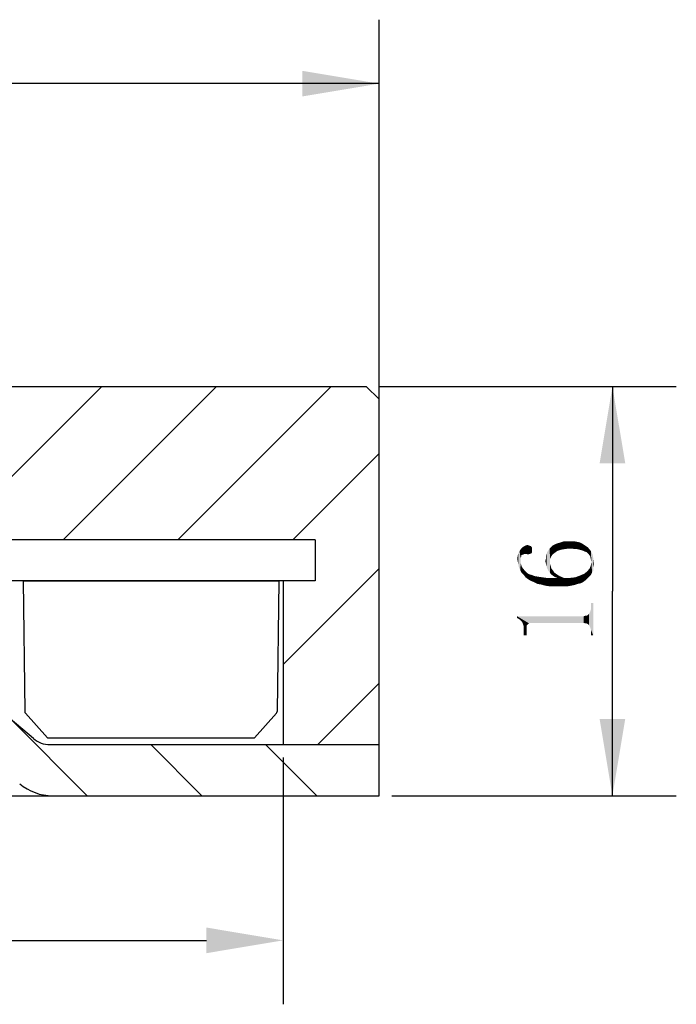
# Model space of a CAD drawing. Header units: millimetres. Extents: x 133 to 237, y 70 to 240.
# Tile 4 of 4: x 212 to 237, y 200 to 238. Entities that reach past the tile are written whole.
import ezdxf

# ---------------------------------------------------------------- set-up
doc = ezdxf.new("R2010")
doc.units = ezdxf.units.MM
doc.header["$LTSCALE"] = 23.1
doc.header["$PDMODE"] = 3
doc.header["$PDSIZE"] = 8
doc.layers.get('0').update_dxf_attribs({"linetype": 'CONTINUOUS'})
doc.layers.get('Defpoints').update_dxf_attribs({"linetype": 'CONTINUOUS'})
for name, color, linetype in [('00_COMPONENTS', 7, 'CONTINUOUS'), ('08_ALL_DRAFTS', 7, 'CONTINUOUS'), ('09_ALL_ROUNDS', 7, 'CONTINUOUS'), ('51__DRAFT_DIMS', 7, 'CONTINUOUS')]:
    doc.layers.add(name, color=color, linetype=linetype)
doc.styles.get("Standard").update_dxf_attribs({"font": 'simfang.ttf'})
doc.dimstyles.new('DIMSTYLE_1', dxfattribs={"dimtxt": 3, "dimasz": 3, "dimexe": 2.5, "dimexo": 0.5, "dimgap": 0.75, "dimtad": 1, "dimdsep": 46, "dimtxsty": 'STANDARD', "dimblk": '_FILLED', "dimblk1": '_FILLED', "dimblk2": '_FILLED', "dimcen": 0.09, "dimclrt": 3, "dimazin": 2, "dimtp": 0.3, "dimtm": 0.3, "dimtfac": 1, "dimtofl": 0, "dimtmove": 0, "dimatfit": 3, "dimldrblk": '_FILLED', "dimfxl": 1, "dimtolj": 1, "dimarcsym": 0})
doc.dimstyles.new('DIMSTYLE_2', dxfattribs={"dimtxt": 3, "dimasz": 3, "dimexe": 2.5, "dimexo": 0.5, "dimgap": 0.75, "dimtad": 1, "dimdsep": 46, "dimtxsty": 'STANDARD', "dimblk": '_FILLED', "dimblk1": '_FILLED', "dimblk2": '_FILLED', "dimcen": 0.09, "dimclrt": 3, "dimazin": 2, "dimtp": 0.2, "dimtm": 0.2, "dimtfac": 1, "dimtofl": 0, "dimtmove": 0, "dimatfit": 3, "dimldrblk": '_FILLED', "dimfxl": 1, "dimtolj": 1, "dimarcsym": 0})

# ---------------------------------------------------------------- blocks, each defined once
blk = doc.blocks.new('_FILLED')
at = {"color": 0, "linetype": 'ByBlock'}
blk.add_solid([(0, 0), (-1, 0.167), (-1, -0.167)], dxfattribs=at)
blk = doc.blocks.new('*D1')
at = {"layer": '51__DRAFT_DIMS', "color": 4}
for p, q in [((160.679, 222.813), (160.679, 238.15)), ((225.679, 222.813), (225.679, 238.15)), ((160.679, 235.65), (193.179, 235.65)), ((225.679, 235.65), (193.179, 235.65))]:
    blk.add_line(p, q, dxfattribs=at)
at = {"layer": '51__DRAFT_DIMS', "color": 4, "xscale": 3, "yscale": 3, "zscale": 3, "rotation": 180}
blk.add_blockref('_FILLED', (160.679, 235.65), dxfattribs=at)
at = {"layer": '51__DRAFT_DIMS', "color": 4, "xscale": 3, "yscale": 3, "zscale": 3}
blk.add_blockref('_FILLED', (225.679, 235.65), dxfattribs=at)
blk = doc.blocks.new('*D3')
at = {"layer": '51__DRAFT_DIMS', "color": 4}
for p, q in [((225.679, 223.813), (237.311, 223.813)), ((234.811, 223.813), (234.811, 215.813)), ((234.811, 207.813), (234.811, 215.813)), ((226.179, 207.813), (237.311, 207.813))]:
    blk.add_line(p, q, dxfattribs=at)
at = {"layer": '51__DRAFT_DIMS', "color": 4, "xscale": 3, "yscale": 3, "zscale": 3}
for p, rotation in [((234.811, 223.813), 90), ((234.811, 207.813), 270)]:
    blk.add_blockref('_FILLED', p, dxfattribs=dict(at, rotation=rotation))
blk = doc.blocks.new('*D8')
at = {"layer": '51__DRAFT_DIMS', "color": 0, "lineweight": -2}
for p, q in [((164.429, 209.313), (164.429, 199.66)), ((221.929, 209.313), (221.929, 199.66)), ((167.429, 202.16), (218.929, 202.16))]:
    blk.add_line(p, q, dxfattribs=at)
at = {"layer": 'Defpoints', "color": 0}
for p in [(164.429, 209.813), (221.929, 209.813), (221.929, 202.16)]:
    blk.add_point(p, dxfattribs=at)
at = {"layer": '51__DRAFT_DIMS', "color": 0, "linetype": 'ByBlock', "lineweight": -2, "xscale": 3, "yscale": 3, "zscale": 3, "rotation": 180}
blk.add_blockref('_FILLED', (164.429, 202.16), dxfattribs=at)
at = {"layer": '51__DRAFT_DIMS', "color": 0, "linetype": 'ByBlock', "lineweight": -2, "xscale": 3, "yscale": 3, "zscale": 3}
blk.add_blockref('_FILLED', (221.929, 202.16), dxfattribs=at)
at = {"layer": '51__DRAFT_DIMS', "color": 3, "insert": (193.179, 204.436), "char_height": 3, "attachment_point": 5}
blk.add_mtext('\\A1;57.5', dxfattribs=at)

msp = doc.modelspace()

# ---------------------------------------------------------------- hatches: boundary and pattern name
h = msp.add_hatch()
h.set_pattern_fill('ANSI31', color=256)
h.paths.add_polyline_path([(164.42902, 209.81295), (164.42902, 216.21295), (163.17881, 216.21295), (163.17902, 217.81295), (176.17902, 217.81295), (176.47902, 217.81295), (176.47902, 217.01295), (176.67902, 216.81295), (178.17902, 216.81295), (178.17902, 223.31295), (177.67902, 223.81295), (161.17902, 223.81295), (160.67902, 223.31295), (160.67902, 209.81295)])
h.paths.add_polyline_path([(225.67902, 209.81295), (225.67902, 223.31295), (225.17902, 223.81295), (208.67902, 223.81295), (208.17902, 223.31295), (208.17902, 216.81295), (209.67902, 216.81295), (209.87902, 217.01295), (209.87902, 217.81295), (210.17924, 217.81295), (223.17895, 217.81295), (223.17895, 216.21295), (221.92902, 216.21295), (221.92902, 209.81295)])
h = msp.add_hatch()
h.set_pattern_fill('ANSI31', color=256, angle=90)
h.paths.add_polyline_path([(173.45108, 207.81295, 0.17632698), (174.73666, 208.28086), (177.4646, 210.56987, 0.22169466), (178.17902, 212.10196), (178.17902, 215.81295), (176.77902, 215.81295), (176.77902, 212.68011, -0.22169466), (176.42181, 211.91406), (174.19662, 210.0469, -0.17632698), (173.55383, 209.81295), (164.42902, 209.81295), (160.67902, 209.81295), (160.67902, 207.81295)])
h.paths.add_polyline_path([(212.80422, 209.81295, -0.17632698), (212.16143, 210.0469), (209.93624, 211.91406, -0.22169466), (209.57902, 212.68011), (209.57902, 215.81295), (208.17902, 215.81295), (208.17902, 212.10196, 0.22169466), (208.89345, 210.56987), (211.62139, 208.28086, 0.17632698), (212.90696, 207.81295), (225.67902, 207.81295), (225.67902, 209.81295), (221.92902, 209.81295)])

# ---------------------------------------------------------------- linework, layer by layer
for p, q in [((211.75826, 216.21295), (221.75826, 216.21295)), ((212.70826, 210.07336), (211.8503, 211.04171)), ((220.80826, 210.07336), (221.66622, 211.04171)), ((212.70826, 210.07336), (220.80826, 210.07336))]:
    msp.add_line(p, q)
at = {"color": 7}
for p, q in [((212.16143, 210.0469), (209.93624, 211.91406)), ((212.80422, 209.81295), (225.67902, 209.81295)), ((225.67902, 207.81295), (225.67902, 209.81295)), ((160.67902, 207.81295), (225.67902, 207.81295))]:
    msp.add_line(p, q, dxfattribs=at)
for centre, radius in [((212.80422, 210.81295), 1), ((212.90696, 209.81295), 2)]:
    msp.add_arc(centre, radius, 230, 270, dxfattribs=at)
at = {"layer": '00_COMPONENTS', "color": 7}
for p, q in [((161.17902, 223.81295), (225.17902, 223.81295)), ((225.17902, 223.81295), (225.67902, 223.31295)), ((225.67902, 207.81295), (225.67902, 223.31295)), ((223.17902, 217.81295), (209.87902, 217.81295)), ((223.17895, 217.75803), (223.17895, 216.21295)), ((223.17902, 217.81295), (223.17902, 216.21295)), ((223.17895, 216.21295), (163.17881, 216.21295)), ((221.92902, 216.21295), (221.92902, 209.81295)), ((160.67902, 207.81295), (225.67902, 207.81295))]:
    msp.add_line(p, q, dxfattribs=at)
at = {"layer": '08_ALL_DRAFTS', "color": 7}
for p, q in [((211.75826, 216.21295), (211.82059, 211.11163)), ((221.75826, 216.21295), (221.69593, 211.11163))]:
    msp.add_line(p, q, dxfattribs=at)
at = {"layer": '09_ALL_ROUNDS', "color": 7}
for centre, start, end in [((211.92058, 211.11285), 180.7, 225.35), ((221.59594, 211.11285), 314.65, 359.3)]:
    msp.add_arc(centre, 0.1, start, end, dxfattribs=at)
at = {"layer": '51__DRAFT_DIMS', "color": 3}
for points in [[(231.2482, 217.2192), (231.22476, 217.45357), (231.29508, 217.52388)], [(231.29508, 217.52388), (231.31851, 217.24263), (231.2482, 217.2192)], [(231.36539, 217.26607), (231.29508, 217.52388), (231.36539, 217.57076)], [(231.36539, 217.26607), (231.31851, 217.24263), (231.29508, 217.52388)], [(231.36539, 217.57076), (231.41226, 217.5942), (231.4357, 217.26607)], [(231.36539, 217.57076), (231.4357, 217.26607), (231.36539, 217.26607)], [(231.4357, 217.26607), (231.41226, 217.5942), (231.48258, 217.61763)], [(231.48258, 217.61763), (231.50601, 217.24263), (231.4357, 217.26607)], [(231.50601, 217.24263), (231.48258, 217.61763), (231.55289, 217.5942)], [(231.55289, 217.5942), (231.57633, 217.26607), (231.50601, 217.24263)], [(231.57633, 217.26607), (231.55289, 217.5942), (231.6232, 217.57076)], [(231.6232, 217.57076), (231.64664, 217.28951), (231.57633, 217.26607)], [(231.67008, 217.33638), (231.64664, 217.28951), (231.6232, 217.57076)], [(231.67008, 217.43013), (231.67008, 217.33638), (231.6232, 217.57076)], [(231.67008, 217.43013), (231.6232, 217.57076), (231.67008, 217.50045)], [(232.30289, 217.4067), (232.34976, 217.47701), (232.3732, 216.51607)], [(232.3732, 217.07857), (232.34976, 217.47701), (232.39664, 217.52388)], [(232.3732, 216.86763), (232.3732, 216.51607), (232.34976, 217.47701)], [(232.3732, 216.96138), (232.3732, 216.86763), (232.34976, 217.47701)], [(232.3732, 217.07857), (232.3732, 216.96138), (232.34976, 217.47701)], [(232.39664, 217.52388), (232.42008, 217.17232), (232.3732, 217.07857)], [(232.46695, 217.24263), (232.39664, 217.52388), (232.46695, 217.5942)], [(232.46695, 217.24263), (232.42008, 217.17232), (232.39664, 217.52388)], [(232.5607, 217.31295), (232.46695, 217.5942), (232.60758, 217.66451)], [(232.46695, 217.5942), (232.5607, 217.31295), (232.46695, 217.24263)], [(232.60758, 217.66451), (232.65445, 217.38326), (232.5607, 217.31295)], [(232.65445, 217.38326), (232.60758, 217.66451), (232.77164, 217.71138)], [(232.77164, 217.71138), (232.79508, 217.43013), (232.65445, 217.38326)], [(232.79508, 217.43013), (232.77164, 217.71138), (232.91226, 217.75826)], [(232.91226, 217.75826), (232.9357, 217.45357), (232.79508, 217.43013)], [(233.09976, 217.47701), (232.9357, 217.45357), (232.91226, 217.75826)], [(233.09976, 217.47701), (232.91226, 217.75826), (233.09976, 217.75826)], [(233.09976, 217.75826), (233.21695, 217.47701), (233.09976, 217.47701)], [(233.21695, 217.47701), (233.09976, 217.75826), (233.21695, 217.75826)], [(233.21695, 217.75826), (233.33414, 217.45357), (233.21695, 217.47701)], [(233.33414, 217.45357), (233.21695, 217.75826), (233.33414, 217.75826)], [(233.33414, 217.75826), (233.42789, 217.45357), (233.33414, 217.45357)], [(233.42789, 217.45357), (233.33414, 217.75826), (233.45133, 217.73482)], [(233.45133, 217.73482), (233.52164, 217.43013), (233.42789, 217.45357)], [(233.52164, 217.43013), (233.45133, 217.73482), (233.54508, 217.71138)], [(233.54508, 217.71138), (233.61539, 217.4067), (233.52164, 217.43013)], [(233.61539, 217.4067), (233.54508, 217.71138), (233.63883, 217.66451)], [(233.63883, 217.66451), (233.6857, 217.38326), (233.61539, 217.4067)], [(233.6857, 217.38326), (233.63883, 217.66451), (233.70914, 217.61763)], [(233.70914, 217.61763), (233.73258, 217.35982), (233.6857, 217.38326)], [(233.73258, 217.35982), (233.70914, 217.61763), (233.77945, 217.57076)], [(233.77945, 217.57076), (233.80289, 217.33638), (233.73258, 217.35982)], [(233.80289, 217.33638), (233.77945, 217.57076), (233.84976, 217.52388)], [(233.84976, 217.52388), (233.8732, 217.26607), (233.80289, 217.33638)], [(233.94351, 217.17232), (233.8732, 217.26607), (233.84976, 217.52388)], [(233.94351, 217.17232), (233.84976, 217.52388), (233.96695, 217.38326)], [(231.10758, 216.96138), (231.08414, 217.07857), (231.10758, 217.19576)], [(231.13101, 216.8442), (231.10758, 217.19576), (231.13101, 217.28951)], [(231.10758, 217.19576), (231.13101, 216.8442), (231.10758, 216.96138)], [(231.15445, 216.72701), (231.13101, 217.28951), (231.17789, 217.38326)], [(231.13101, 217.28951), (231.15445, 216.72701), (231.13101, 216.8442)], [(231.17789, 217.38326), (231.20133, 216.63326), (231.15445, 216.72701)], [(231.22476, 217.14888), (231.17789, 217.38326), (231.22476, 217.45357)], [(231.22476, 216.89107), (231.20133, 216.63326), (231.17789, 217.38326)], [(231.22476, 217.0317), (231.22476, 216.89107), (231.17789, 217.38326)], [(231.22476, 217.07857), (231.22476, 217.0317), (231.17789, 217.38326)], [(231.22476, 217.14888), (231.22476, 217.07857), (231.17789, 217.38326)], [(231.22476, 217.45357), (231.2482, 217.17232), (231.22476, 217.14888)], [(231.2482, 217.2192), (231.2482, 217.17232), (231.22476, 217.45357)], [(232.23258, 216.79732), (232.20914, 217.17232), (232.23258, 217.26607)], [(232.20914, 217.07857), (232.20914, 217.17232), (232.23258, 216.79732)], [(232.25601, 216.70357), (232.23258, 217.26607), (232.25601, 217.33638)], [(232.23258, 217.26607), (232.25601, 216.70357), (232.23258, 216.79732)], [(232.30289, 216.60982), (232.25601, 217.33638), (232.30289, 217.4067)], [(232.25601, 217.33638), (232.30289, 216.60982), (232.25601, 216.70357)], [(232.30289, 217.4067), (232.3732, 216.51607), (232.30289, 216.60982)], [(233.96695, 217.38326), (233.96695, 217.05513), (233.94351, 217.17232)], [(233.96695, 217.38326), (233.99039, 216.93795), (233.96695, 217.05513)], [(234.01383, 216.53951), (233.99039, 216.93795), (233.96695, 217.38326)], [(234.01383, 216.53951), (233.96695, 217.38326), (234.03726, 217.24263)], [(234.03726, 217.24263), (234.0607, 216.60982), (234.01383, 216.53951)], [(234.0607, 216.72701), (234.0607, 216.60982), (234.03726, 217.24263)], [(234.0607, 216.72701), (234.03726, 217.24263), (234.0607, 217.10201)], [(234.0607, 217.10201), (234.08414, 216.82076), (234.0607, 216.72701)], [(234.08414, 216.82076), (234.0607, 217.10201), (234.08414, 216.93795)], [(231.22476, 216.89107), (231.2482, 216.53951), (231.20133, 216.63326)], [(231.2482, 216.53951), (231.22476, 216.89107), (231.27164, 216.75045)], [(231.27164, 216.75045), (231.34195, 216.44576), (231.2482, 216.53951)], [(231.34195, 216.44576), (231.27164, 216.75045), (231.36539, 216.63326)], [(232.20914, 216.89107), (232.1857, 216.98482), (232.20914, 217.07857)], [(232.20914, 217.07857), (232.23258, 216.79732), (232.20914, 216.89107)], [(232.3732, 216.86763), (232.39664, 216.79732), (232.44351, 216.44576)], [(232.3732, 216.86763), (232.44351, 216.44576), (232.3732, 216.51607)], [(232.39664, 216.79732), (232.42008, 216.70357), (232.44351, 216.44576)], [(232.44351, 216.44576), (232.42008, 216.70357), (232.49039, 216.60982)], [(233.89664, 216.37545), (233.82633, 216.58638), (233.92008, 216.70357)], [(233.92008, 216.70357), (233.96695, 216.44576), (233.89664, 216.37545)], [(233.96695, 216.44576), (233.92008, 216.70357), (233.96695, 216.82076)], [(233.96695, 216.82076), (233.99039, 216.93795), (234.01383, 216.53951)], [(233.96695, 216.82076), (234.01383, 216.53951), (233.96695, 216.44576)], [(231.36539, 216.63326), (231.41226, 216.35201), (231.34195, 216.44576)], [(231.41226, 216.35201), (231.36539, 216.63326), (231.48258, 216.51607)], [(231.48258, 216.51607), (231.50601, 216.2817), (231.41226, 216.35201)], [(231.50601, 216.2817), (231.48258, 216.51607), (231.55289, 216.4692)], [(231.55289, 216.4692), (231.6232, 216.21138), (231.50601, 216.2817)], [(231.6232, 216.21138), (231.55289, 216.4692), (231.64664, 216.44576)], [(231.64664, 216.44576), (231.74039, 216.16451), (231.6232, 216.21138)], [(231.74039, 216.16451), (231.64664, 216.44576), (231.76383, 216.39888)], [(231.76383, 216.39888), (231.88101, 216.0942), (231.74039, 216.16451)], [(231.88101, 216.0942), (231.76383, 216.39888), (231.90445, 216.37545)], [(231.90445, 216.37545), (232.02164, 216.07076), (231.88101, 216.0942)], [(232.02164, 216.07076), (231.90445, 216.37545), (232.06851, 216.35201)], [(232.06851, 216.35201), (232.1857, 216.02388), (232.02164, 216.07076)], [(232.1857, 216.02388), (232.06851, 216.35201), (232.23258, 216.32857)], [(232.23258, 216.32857), (232.34976, 216.00045), (232.1857, 216.02388)], [(232.34976, 216.00045), (232.23258, 216.32857), (232.42008, 216.32857)], [(232.42008, 216.32857), (232.53726, 216.00045), (232.34976, 216.00045)], [(232.53726, 216.00045), (232.42008, 216.32857), (232.65445, 216.32857)], [(232.49039, 216.60982), (232.53726, 216.37545), (232.44351, 216.44576)], [(232.53726, 216.37545), (232.49039, 216.60982), (232.53726, 216.53951)], [(232.53726, 216.53951), (232.63101, 216.4692), (232.65445, 216.32857)], [(232.53726, 216.53951), (232.65445, 216.32857), (232.53726, 216.37545)], [(232.65445, 216.32857), (232.72476, 216.00045), (232.53726, 216.00045)], [(232.72476, 216.00045), (232.65445, 216.32857), (232.63101, 216.4692)], [(232.72476, 216.00045), (232.63101, 216.4692), (232.7482, 216.39888)], [(232.7482, 216.39888), (232.88883, 216.00045), (232.72476, 216.00045)], [(232.88883, 216.00045), (232.7482, 216.39888), (232.91226, 216.32857)], [(232.91226, 216.32857), (233.05289, 216.00045), (232.88883, 216.00045)], [(233.05289, 216.00045), (232.91226, 216.32857), (233.14664, 216.32857)], [(233.14664, 216.32857), (233.19351, 216.02388), (233.05289, 216.00045)], [(233.3107, 216.04732), (233.14664, 216.32857), (233.35758, 216.35201)], [(233.3107, 216.04732), (233.19351, 216.02388), (233.14664, 216.32857)], [(233.35758, 216.35201), (233.45133, 216.0942), (233.3107, 216.04732)], [(233.45133, 216.0942), (233.35758, 216.35201), (233.54508, 216.42232)], [(233.54508, 216.42232), (233.56851, 216.11763), (233.45133, 216.0942)], [(233.66226, 216.16451), (233.54508, 216.42232), (233.70914, 216.49263)], [(233.66226, 216.16451), (233.56851, 216.11763), (233.54508, 216.42232)], [(233.70914, 216.49263), (233.75601, 216.23482), (233.66226, 216.16451)], [(233.82633, 216.30513), (233.70914, 216.49263), (233.82633, 216.58638)], [(233.82633, 216.30513), (233.75601, 216.23482), (233.70914, 216.49263)], [(233.82633, 216.58638), (233.89664, 216.37545), (233.82633, 216.30513)], [(233.96695, 215.1567), (233.96695, 215.3442), (234.0607, 214.07857)], [(234.0607, 214.07857), (233.96695, 215.3442), (234.0607, 215.3442)], [(231.08414, 214.82857), (231.13101, 214.73482), (231.08414, 214.75826)], [(231.20133, 214.68795), (231.13101, 214.73482), (231.08414, 214.82857)], [(231.2482, 214.64107), (231.20133, 214.68795), (231.08414, 214.82857)], [(231.45914, 214.47701), (231.2482, 214.64107), (231.08414, 214.82857)], [(231.50601, 214.52388), (231.45914, 214.47701), (231.08414, 214.82857)], [(231.55289, 214.54732), (231.50601, 214.52388), (231.08414, 214.82857)], [(231.59976, 214.57076), (231.55289, 214.54732), (231.08414, 214.82857)], [(233.6857, 214.57076), (231.59976, 214.57076), (231.08414, 214.82857)], [(233.6857, 214.57076), (231.08414, 214.82857), (233.6857, 214.82857)], [(233.75602, 214.54732), (233.6857, 214.82857), (233.75602, 214.85201)], [(233.6857, 214.82857), (233.75602, 214.54732), (233.6857, 214.57076)], [(233.75602, 214.85201), (233.80289, 214.54732), (233.75602, 214.54732)], [(233.80289, 214.54732), (233.75602, 214.85201), (233.80289, 214.85201)], [(233.84977, 214.52388), (233.80289, 214.85201), (233.84977, 214.87545)], [(233.80289, 214.85201), (233.84977, 214.52388), (233.80289, 214.54732)], [(233.89664, 214.47701), (233.84977, 214.87545), (233.89664, 214.92232)], [(233.84977, 214.87545), (233.89664, 214.47701), (233.84977, 214.52388)], [(233.92008, 214.43013), (233.89664, 214.92232), (233.92008, 214.9692)], [(233.89664, 214.92232), (233.92008, 214.43013), (233.89664, 214.47701)], [(233.94351, 214.38326), (233.92008, 214.9692), (233.94351, 215.01607)], [(233.92008, 214.9692), (233.94351, 214.38326), (233.92008, 214.43013)], [(233.96695, 214.31295), (233.94351, 215.01607), (233.96695, 215.08638)], [(233.94351, 215.01607), (233.96695, 214.31295), (233.94351, 214.38326)], [(233.96695, 215.08638), (233.96695, 215.1567), (234.0607, 214.07857)], [(233.96695, 214.31295), (233.96695, 215.08638), (234.0607, 214.07857)], [(231.45914, 214.38326), (231.29508, 214.57076), (231.2482, 214.64107)], [(231.45914, 214.47701), (231.45914, 214.38326), (231.2482, 214.64107)], [(231.45914, 214.38326), (231.31851, 214.50045), (231.29508, 214.57076)], [(231.45914, 214.07857), (231.34195, 214.43013), (231.31851, 214.50045)], [(231.45914, 214.38326), (231.45914, 214.07857), (231.31851, 214.50045)], [(231.34195, 214.33638), (231.34195, 214.43013), (231.45914, 214.07857)], [(231.34195, 214.24263), (231.34195, 214.33638), (231.45914, 214.07857)], [(231.34195, 214.24263), (231.45914, 214.07857), (231.34195, 214.07857)], [(233.96695, 214.24263), (233.96695, 214.31295), (234.0607, 214.07857)], [(233.96695, 214.24263), (234.0607, 214.07857), (233.96695, 214.07857)]]:
    msp.add_solid(points, dxfattribs=at)

# ---------------------------------------------------------------- dimensions: what is measured, and where the dimension line sits
at = {"layer": '51__DRAFT_DIMS', "color": 4}
dim = msp.add_linear_dim(base=(225.67902, 235.65002), p1=(160.67902, 222.31295), p2=(225.67902, 222.31295), dimstyle='DIMSTYLE_1', dxfattribs=at)
dim.commit()
dim.dimension.update_dxf_attribs({"geometry": '*D1', "text_midpoint": (190.9759, 235.65002), "dimtype": 160})
dim = msp.add_linear_dim(base=(234.8107, 207.81295), p1=(225.17902, 223.81295), p2=(225.67902, 207.81295), angle=270, dimstyle='DIMSTYLE_2', dxfattribs=at)
dim.commit()
dim.dimension.update_dxf_attribs({"geometry": '*D3', "text_midpoint": (234.8107, 213.60982), "dimtype": 160})
dim = msp.add_linear_dim(base=(221.92902, 202.16025), p1=(164.42902, 209.81295), p2=(221.92902, 209.81295), dimstyle='DIMSTYLE_2', override={"dimtxsty": 'STANDARD', "dimldrblk": '_FILLED'}, dxfattribs=at)
dim.commit()
dim.dimension.update_dxf_attribs({"geometry": '*D8', "text_midpoint": (193.17902, 204.43596)})

doc.saveas('drawing.dxf')
